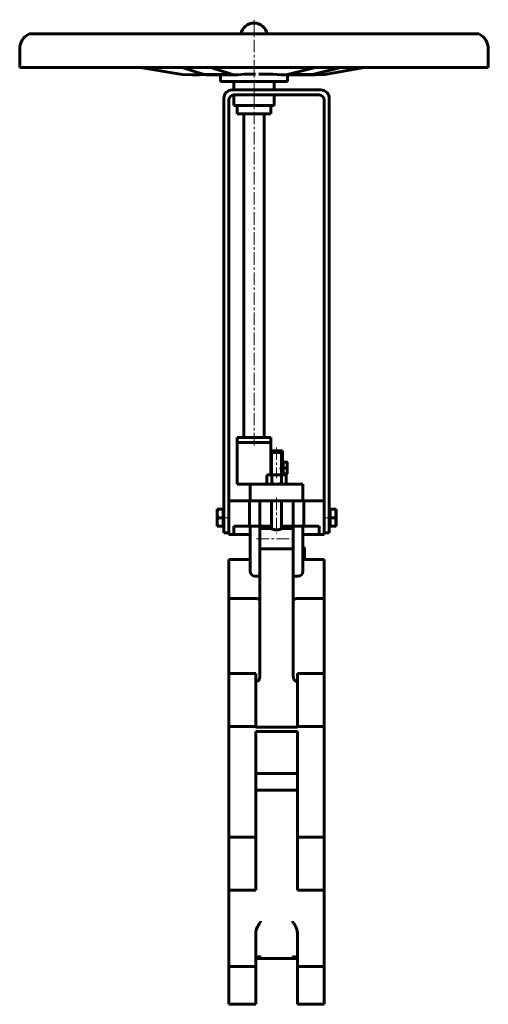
# Model space of a CAD drawing. Header units: millimetres. Extents: x -140 to 140, y -293 to 295.
import ezdxf

# ---------------------------------------------------------------- set-up
doc = ezdxf.new("R2010")
doc.units = ezdxf.units.MM
doc.linetypes.add('K5LT_AXLED', pattern=[12, 7.5, -1.5, 1.5, -1.5])
doc.linetypes.add('K5LT_BASIC', pattern=[0])
doc.layers.add('Системный слой (1)', color=7, linetype='Continuous', true_color=0x6c6c6c)

# ---------------------------------------------------------------- blocks, each defined once
blk = doc.blocks.new('U0')
at = {"layer": 'Системный слой (1)', "color": 143, "linetype": 'K5LT_BASIC', "lineweight": 60, "true_color": 0x33acca}
for p, q in [((33.45, 262.36), (36.78, 262.28)), ((36.78, 262.28), (42.29, 262.5))]:
    blk.add_line(p, q, dxfattribs=at)
blk = doc.blocks.new('U1')
at = {"layer": 'Системный слой (1)', "color": 143, "linetype": 'K5LT_BASIC', "lineweight": 60, "true_color": 0x33acca}
for p, q in [((11.21, 262.61), (16.02, 262.28)), ((16.02, 262.28), (19.97, 262.5))]:
    blk.add_line(p, q, dxfattribs=at)
blk = doc.blocks.new('U2')
at = {"layer": 'Системный слой (1)', "color": 143, "linetype": 'K5LT_BASIC', "lineweight": 60, "true_color": 0x33acca}
for p, q in [((-37.06, 262.28), (-42.9, 262.5)), ((-30.2, 262.59), (-37.06, 262.28))]:
    blk.add_line(p, q, dxfattribs=at)
blk = doc.blocks.new('U3')
at = {"layer": 'Системный слой (1)', "color": 143, "linetype": 'K5LT_BASIC', "lineweight": 60, "true_color": 0x33acca}
for p, q in [((11.15, 266.71), (11.15, 266.74)), ((11.15, 266.67), (11.15, 266.71)), ((11.15, 266.64), (11.15, 266.67)), ((11.15, 266.63), (11.15, 266.64)), ((11.15, 266.62), (11.15, 266.63)), ((11.15, 266.61), (11.15, 266.62)), ((11.15, 266.62), (11.15, 266.62)), ((11.15, 266.62), (11.15, 266.62))]:
    blk.add_line(p, q, dxfattribs=at)
blk = doc.blocks.new('U4')
at = {"layer": 'Системный слой (1)', "color": 143, "linetype": 'K5LT_BASIC', "lineweight": 60, "true_color": 0x33acca}
for p, q in [((19.47, 266.65), (19.47, 266.74)), ((19.47, 266.55), (19.47, 266.65)), ((19.47, 266.49), (19.47, 266.55)), ((19.47, 266.47), (19.47, 266.49)), ((19.47, 266.45), (19.47, 266.47)), ((19.48, 266.44), (19.47, 266.45)), ((19.47, 266.45), (19.47, 266.45)), ((19.48, 266.43), (19.48, 266.44))]:
    blk.add_line(p, q, dxfattribs=at)
blk = doc.blocks.new('U5')
at = {"layer": 'Системный слой (1)', "color": 143, "linetype": 'K5LT_BASIC', "lineweight": 60, "true_color": 0x33acca}
for p, q in [((-5.91, 266.74), (-5.91, 266.7)), ((-5.91, 266.7), (-5.91, 266.65)), ((-5.91, 266.65), (-5.91, 266.62)), ((-5.91, 266.62), (-5.91, 266.61)), ((-5.91, 266.61), (-5.91, 266.61)), ((-5.91, 266.61), (-5.91, 266.61))]:
    blk.add_line(p, q, dxfattribs=at)
blk = doc.blocks.new('U6')
at = {"layer": 'Системный слой (1)', "color": 143, "linetype": 'K5LT_BASIC', "lineweight": 60, "true_color": 0x33acca}
for p, q in [((-140, 266.74), (136.53, 266.74)), ((136.53, 266.74), (140, 266.74))]:
    blk.add_line(p, q, dxfattribs=at)
blk = doc.blocks.new('U7')
at = {"layer": 'Системный слой (1)', "color": 143, "linetype": 'K5LT_BASIC', "lineweight": 60, "true_color": 0x33acca}
for p, q in [((-9.69, 262.28), (-12.76, 262.5)), ((-5.95, 262.61), (-9.69, 262.28))]:
    blk.add_line(p, q, dxfattribs=at)
blk = doc.blocks.new('U8')
at = {"layer": 'Системный слой (1)', "color": 143, "linetype": 'K5LT_BASIC', "lineweight": 60, "true_color": 0x33acca}
for p, q in [((-12.38, 266.74), (-12.37, 266.64)), ((-12.37, 266.54), (-12.38, 266.44)), ((-12.38, 266.44), (-12.38, 266.44)), ((-12.38, 266.44), (-12.38, 266.43)), ((-12.37, 266.64), (-12.37, 266.54))]:
    blk.add_line(p, q, dxfattribs=at)
blk = doc.blocks.new('U9')
at = {"layer": 'Системный слой (1)', "color": 143, "linetype": 'K5LT_BASIC', "lineweight": 60, "true_color": 0x33acca}
for p, q in [((1, -266.5), (1.14, -265.87)), ((1.14, -265.87), (1.15, -265.85)), ((1.15, -265.85), (1.17, -265.81)), ((1.17, -265.81), (1.2, -265.74)), ((1.2, -265.74), (1.29, -265.6)), ((1.29, -265.6), (1.52, -265.36)), ((1.52, -265.36), (2.13, -264.99)), ((2.13, -264.99), (2.23, -264.96)), ((2.23, -264.96), (2.25, -264.95)), ((2.25, -264.95), (2.3, -264.93)), ((2.3, -264.93), (2.4, -264.91)), ((2.4, -264.91), (2.6, -264.86)), ((2.6, -264.86), (3.02, -264.82)), ((3.02, -264.82), (3.09, -264.82)), ((3.09, -264.82), (3.39, -264.84)), ((3.39, -264.84), (3.7, -264.88)), ((3.7, -264.88), (3.99, -264.94)), ((3.99, -264.94), (4, -264.95))]:
    blk.add_line(p, q, dxfattribs=at)
blk = doc.blocks.new('U10')
at = {"layer": 'Системный слой (1)', "color": 143, "linetype": 'K5LT_BASIC', "lineweight": 60, "true_color": 0x33acca}
for p, q in [((3.5, -8.95), (10.5, -8.95)), ((16.5, -8.95), (23.5, -8.95))]:
    blk.add_line(p, q, dxfattribs=at)
blk = doc.blocks.new('U11')
at = {"layer": 'Системный слой (1)', "color": 143, "linetype": 'K5LT_BASIC', "lineweight": 60, "true_color": 0x33acca}
for p, q in [((13.5, 37.61), (11.5, 37.61)), ((15.5, 37.61), (13.5, 37.61))]:
    blk.add_line(p, q, dxfattribs=at)
blk = doc.blocks.new('U12')
at = {"layer": 'Системный слой (1)', "color": 143, "linetype": 'K5LT_BASIC', "lineweight": 60, "true_color": 0x33acca}
for p, q in [((23, -264.95), (23.02, -264.94)), ((23.02, -264.94), (23.03, -264.94)), ((23.03, -264.94), (23.05, -264.93)), ((23.05, -264.93), (23.08, -264.93)), ((23.08, -264.93), (23.16, -264.91)), ((23.16, -264.91), (23.31, -264.88)), ((23.31, -264.88), (23.61, -264.84)), ((23.61, -264.84), (23.91, -264.82)), ((23.91, -264.82), (24.48, -264.88)), ((24.48, -264.88), (24.5, -264.88)), ((24.5, -264.88), (24.53, -264.89)), ((24.53, -264.89), (24.61, -264.91)), ((24.61, -264.91), (24.75, -264.95)), ((24.75, -264.95), (25.02, -265.06)), ((25.02, -265.06), (25.49, -265.37)), ((25.49, -265.37), (25.57, -265.44)), ((25.57, -265.44), (25.59, -265.46)), ((25.59, -265.46), (25.62, -265.5)), ((25.62, -265.5), (25.68, -265.57)), ((25.68, -265.57), (25.79, -265.73)), ((25.79, -265.73), (25.94, -266.07)), ((25.94, -266.07), (26, -266.5))]:
    blk.add_line(p, q, dxfattribs=at)
blk = doc.blocks.new('U13')
at = {"layer": 'Системный слой (1)', "color": 143, "linetype": 'K5LT_BASIC', "lineweight": 60, "true_color": 0x33acca}
for p, q in [((2.13, -100.14), (2.36, -99.97)), ((2.36, -99.97), (2.58, -99.76)), ((2.58, -99.76), (2.59, -99.75)), ((2.59, -99.75), (2.61, -99.73)), ((2.61, -99.73), (2.64, -99.7)), ((2.64, -99.7), (2.7, -99.62)), ((2.7, -99.62), (2.83, -99.47)), ((2.83, -99.47), (3.01, -99.2)), ((3.01, -99.2), (3.15, -98.94)), ((3.15, -98.94), (3.26, -98.69)), ((3.26, -98.69), (3.27, -98.67)), ((3.27, -98.67), (3.29, -98.62)), ((3.29, -98.62), (3.32, -98.53)), ((3.32, -98.53), (3.38, -98.32)), ((3.38, -98.32), (3.45, -97.99)), ((3.45, -97.99), (3.49, -97.68)), ((3.49, -97.68), (3.5, -97.39)), ((1, -100.62), (1.27, -100.55)), ((1.27, -100.55), (1.54, -100.46)), ((1.54, -100.46), (1.63, -100.43)), ((1.63, -100.43), (1.64, -100.42)), ((1.64, -100.42), (1.67, -100.41)), ((1.67, -100.41), (1.74, -100.38)), ((1.74, -100.38), (1.87, -100.31)), ((1.87, -100.31), (2.13, -100.14))]:
    blk.add_line(p, q, dxfattribs=at)
blk = doc.blocks.new('U14')
at = {"layer": 'Системный слой (1)', "color": 143, "linetype": 'K5LT_BASIC', "lineweight": 60, "true_color": 0x33acca}
for p, q in [((23.5, -97.39), (23.53, -97.82)), ((23.53, -97.82), (23.58, -98.13)), ((23.58, -98.13), (23.65, -98.42)), ((23.65, -98.42), (23.74, -98.69)), ((23.74, -98.69), (23.75, -98.71)), ((23.75, -98.71), (23.77, -98.76)), ((23.77, -98.76), (23.81, -98.85)), ((23.81, -98.85), (23.9, -99.04)), ((23.9, -99.04), (24.05, -99.3)), ((24.05, -99.3), (24.22, -99.53)), ((24.22, -99.53), (24.39, -99.73)), ((24.39, -99.73), (24.4, -99.74)), ((24.4, -99.74), (24.44, -99.78)), ((24.44, -99.78), (24.5, -99.85)), ((24.5, -99.85), (24.65, -99.98)), ((24.65, -99.98), (24.91, -100.17)), ((24.91, -100.17), (25.16, -100.33)), ((25.16, -100.33), (25.37, -100.43)), ((25.37, -100.43), (25.38, -100.43)), ((25.38, -100.43), (25.42, -100.45)), ((25.42, -100.45), (25.49, -100.47)), ((25.49, -100.47), (25.63, -100.52)), ((25.63, -100.52), (25.93, -100.6)), ((25.93, -100.6), (26, -100.62))]:
    blk.add_line(p, q, dxfattribs=at)
blk = doc.blocks.new('U15')
at = {"layer": 'Системный слой (1)', "color": 143, "linetype": 'K5LT_BASIC', "lineweight": 60, "true_color": 0x33acca}
for p, q in [((11.5, 37.61), (10, 37.61)), ((17, 37.61), (15.5, 37.61))]:
    blk.add_line(p, q, dxfattribs=at)
blk = doc.blocks.new('U16')
at = {"layer": 'Системный слой (1)', "color": 143, "linetype": 'K5LT_BASIC', "lineweight": 60, "true_color": 0x33acca}
for p, q in [((3.5, -7.39), (10.5, -7.39)), ((16.5, -7.39), (23.5, -7.39))]:
    blk.add_line(p, q, dxfattribs=at)

msp = doc.modelspace()

# ---------------------------------------------------------------- linework, layer by layer
at = {"layer": 'Системный слой (1)', "color": 30, "linetype": 'K5LT_AXLED', "lineweight": 18, "true_color": 0xff8000}
for p, q in [((0, 295.22), (0, 251.22)), ((0, 252.22), (0, 40.61)), ((13.5, 39.61), (13.5, 21.31)), ((19.4, 27.29), (15, 27.29)), ((13.5, 9.61), (13.5, -11.75)), ((-16, -2.39), (-20.5, -2.39)), ((47.5, -2.39), (43, -2.39)), ((1.5, -14.95), (25.5, -14.95))]:
    msp.add_line(p, q, dxfattribs=at)
at = {"layer": 'Системный слой (1)', "color": 143, "linetype": 'K5LT_BASIC', "lineweight": 60, "true_color": 0x33acca}
for p, q in [((-134.4, 286.69), (134.4, 286.69)), ((-140, 266.74), (-140, 277.73)), ((140, 266.74), (140, 277.73)), ((-42.9, 262.5), (-67.8, 266.74)), ((-29.94, 262.5), (-43.01, 266.74)), ((-42.17, 266.47), (-42.17, 266.43)), ((-12.76, 262.5), (-25.83, 266.74)), ((19.97, 262.5), (36.79, 266.74)), ((35.02, 262.5), (51.84, 266.74)), ((42.29, 262.5), (65.75, 266.74)), ((-37.06, 262.28), (-32.63, 262.28)), ((-28.86, 262.37), (-32.63, 262.28)), ((-29.94, 262.5), (-12.76, 262.5)), ((-9.69, 262.28), (-26.87, 262.28)), ((-20, 258.22), (-20, 262.28)), ((-0.84, 262.61), (-5.95, 262.61)), ((-0.84, 262.61), (0.8, 262.61)), ((2.84, 262.61), (4.63, 262.61)), ((4.63, 262.61), (11.21, 262.61)), ((31.07, 262.28), (16.02, 262.28)), ((19.97, 262.5), (35.02, 262.5)), ((20, 258.22), (20, 262.28)), ((31.07, 262.28), (36.78, 262.28)), ((-20, 258.22), (20, 258.22)), ((-13, 253.22), (40, 253.22)), ((-12, 253.22), (-12, 258.22)), ((12, 253.22), (12, 258.22)), ((-18, 248.22), (-18, -11.39)), ((-15, 247.22), (-15, 6.84)), ((-12, 243.97), (-12, 250.22)), ((-12, 250.22), (39, 250.22)), ((12, 243.97), (12, 250.22)), ((42, 247.22), (42, 6.84)), ((45, -11.39), (45, 248.22)), ((12, 243.97), (-12, 243.97)), ((-10, 243.97), (-10, 238.97)), ((10, 243.97), (10, 238.97)), ((10, 238.97), (-10, 238.97)), ((-6, 45.61), (-6, 238.97)), ((6, 45.61), (6, 238.97)), ((-10, 45.61), (10, 45.61)), ((-10, 42.61), (-10, 45.61)), ((10, 42.61), (-10, 42.61)), ((-10, 17.61), (-10, 42.61)), ((10, 42.61), (10, 45.61)), ((10, 37.61), (10, 42.61)), ((10, 37.61), (10, 23.31)), ((11.5, 37.61), (10.5, 36.61)), ((10.5, 23.31), (10.5, 36.61)), ((10.5, 36.61), (13.5, 36.61)), ((13.5, 36.61), (16.5, 36.61)), ((15.5, 37.61), (16.5, 36.61)), ((16.5, 23.31), (16.5, 36.61)), ((17, 23.31), (17, 37.61)), ((17.4, 30.79), (17, 30.79)), ((17.4, 29.04), (17.4, 30.79)), ((17.4, 30.79), (19.49, 30.79)), ((19.49, 30.79), (19.8, 30.79)), ((19.8, 30.79), (19.8, 29.04)), ((17.4, 23.79), (17, 23.79)), ((17.4, 27.29), (17.4, 29.04)), ((17.4, 25.54), (17.4, 27.29)), ((17.4, 27.29), (19.49, 27.29)), ((17.4, 23.79), (17.4, 25.54)), ((17.4, 23.79), (19.49, 23.79)), ((19.8, 23.79), (19.49, 23.79)), ((19.8, 29.04), (19.8, 25.54)), ((19.8, 25.54), (19.8, 23.79)), ((8.5, 23.31), (7.73, 22.86)), ((7.73, 22.86), (7.73, 18.05)), ((8.5, 17.61), (7.73, 18.05)), ((8.5, 23.31), (9.17, 23.31)), ((9.17, 23.31), (13.5, 23.31)), ((10.61, 22.86), (10.61, 18.05)), ((13.5, 23.31), (17.83, 23.31)), ((16.39, 22.86), (16.39, 18.05)), ((17.83, 23.31), (18.5, 23.31)), ((18.5, 23.31), (19.27, 22.86)), ((18.5, 17.61), (19.27, 18.05)), ((19.27, 22.86), (19.27, 18.05)), ((-2.25, 17.61), (-10, 17.61)), ((2.14, 17.61), (-2.25, 17.61)), ((-2.25, 17.61), (-2.25, 7.61)), ((6.87, 17.61), (2.14, 17.61)), ((8.99, 17.61), (6.87, 17.61)), ((8.99, 17.61), (18.01, 17.61)), ((20.13, 17.61), (18.01, 17.61)), ((24.86, 17.61), (20.13, 17.61)), ((29.25, 17.61), (24.86, 17.61)), ((29.25, 7.61), (29.25, 17.61)), ((-2.75, 7.61), (-15, 7.61)), ((-15, 6.84), (-15, 4.61)), ((-2.75, 4.61), (-2.75, 7.61)), ((-2.25, 7.61), (2.14, 7.61)), ((2.14, 7.61), (6.87, 7.61)), ((3.5, -7.39), (3.5, 7.61)), ((6.87, 7.61), (8.99, 7.61)), ((8.99, 7.61), (18.01, 7.61)), ((10.5, -8.95), (10.5, 7.61)), ((16.5, -8.95), (16.5, 7.61)), ((18.01, 7.61), (20.13, 7.61)), ((20.13, 7.61), (24.86, 7.61)), ((23.5, -7.39), (23.5, 7.61)), ((24.86, 7.61), (29.25, 7.61)), ((29.75, 7.61), (29.75, 4.61)), ((42, 7.61), (29.75, 7.61)), ((42, 4.61), (42, 6.84)), ((-21.55, 2.61), (-22, 2.61)), ((-22, 2.61), (-22, 0.11)), ((-22, 0.11), (-22, -4.89)), ((-18.5, 2.61), (-21.55, 2.61)), ((-18.5, 0.11), (-18.5, 2.61)), ((-18.5, 2.61), (-18, 2.61)), ((-18.5, -2.39), (-18.5, 0.11)), ((-15, -12.39), (-15, 4.61)), ((-2.75, -7.39), (-2.75, 4.61)), ((29.75, 4.61), (29.75, -7.39)), ((42, -12.39), (42, 4.61)), ((45.5, 2.61), (45, 2.61)), ((45.5, 0.11), (45.5, 2.61)), ((45.5, 2.61), (48.55, 2.61)), ((45.5, -2.39), (45.5, 0.11)), ((48.55, 2.61), (49, 2.61)), ((49, 2.61), (49, 0.11)), ((49, 0.11), (49, -4.89)), ((-22, -4.89), (-22, -7.39)), ((-18.5, -2.39), (-21.55, -2.39)), ((-18.5, -4.89), (-18.5, -2.39)), ((-18.5, -7.39), (-18.5, -4.89)), ((45.5, -2.39), (48.55, -2.39)), ((45.5, -4.89), (45.5, -2.39)), ((45.5, -7.39), (45.5, -4.89)), ((49, -4.89), (49, -7.39)), ((-22, -7.39), (-21.55, -7.39)), ((-18.5, -7.39), (-21.55, -7.39)), ((-18.5, -7.39), (-18, -7.39)), ((-15, -11.39), (-18, -11.39)), ((-6.64, -7.39), (-12, -7.39)), ((-12, -7.39), (-12, -12.39)), ((-2.25, -7.39), (-6.64, -7.39)), ((3.5, -7.39), (-2.25, -7.39)), ((-2.25, -7.39), (-2.25, -10.39)), ((-2.25, -34.39), (-2.25, -10.39)), ((3.5, -10.39), (3.5, -7.39)), ((3.5, -34.39), (3.5, -10.39)), ((23.5, -7.39), (23.5, -10.39)), ((29.25, -7.39), (23.5, -7.39)), ((23.5, -34.39), (23.5, -10.39)), ((33.64, -7.39), (29.25, -7.39)), ((29.25, -10.39), (29.25, -7.39)), ((29.25, -34.39), (29.25, -10.39)), ((39, -7.39), (33.64, -7.39)), ((39, -12.39), (39, -7.39)), ((42, -11.39), (45, -11.39)), ((45.5, -7.39), (45, -7.39)), ((45.5, -7.39), (48.55, -7.39)), ((49, -7.39), (48.55, -7.39)), ((-12, -12.39), (-15, -12.39)), ((-12, -12.39), (-6.64, -12.39)), ((-6.64, -12.39), (-2.25, -12.39)), ((29.25, -12.39), (33.64, -12.39)), ((33.64, -12.39), (39, -12.39)), ((42, -12.39), (39, -12.39)), ((3.5, -20.95), (23.5, -20.95)), ((30.25, -20.26), (29.25, -20.26)), ((30.25, -20.26), (30.25, -27.39)), ((-15, -50.65), (-15, -27.39)), ((-2.25, -27.39), (-15, -27.39)), ((42, -27.39), (29.25, -27.39)), ((42, -27.39), (42, -50.65)), ((3.5, -37.39), (3.5, -34.39)), ((23.5, -34.39), (23.5, -37.39)), ((0.75, -37.39), (3.5, -37.39)), ((3.5, -97.39), (3.5, -37.39)), ((23.5, -97.39), (23.5, -37.39)), ((23.5, -37.39), (26.25, -37.39)), ((0.5, -50.65), (-15, -50.65)), ((-15, -59.19), (-15, -50.65)), ((42, -50.65), (26.5, -50.65)), ((42, -50.65), (42, -59.19)), ((-15, -59.19), (-15, -76.81)), ((42, -76.81), (42, -59.19)), ((-15, -95.56), (-15, -76.81)), ((42, -76.81), (42, -95.56)), ((-15, -127.24), (-15, -95.56)), ((1, -95.56), (-15, -95.56)), ((1, -127.24), (1, -95.56)), ((26, -95.56), (26, -127.24)), ((42, -95.56), (26, -95.56)), ((42, -95.56), (42, -127.24)), ((-15, -131.09), (-15, -127.24)), ((1, -127.24), (-15, -127.24)), ((1, -127.55), (1, -127.24)), ((26, -127.55), (1, -127.55)), ((26, -127.24), (26, -127.55)), ((42, -127.24), (26, -127.24)), ((42, -127.24), (42, -131.09)), ((-15, -131.09), (-15, -146.86)), ((1, -130.11), (26, -130.11)), ((1, -131.09), (1, -130.11)), ((1, -146.86), (1, -131.09)), ((26, -130.11), (26, -131.09)), ((26, -131.09), (26, -146.86)), ((42, -146.86), (42, -131.09)), ((-15, -173.76), (-15, -146.86)), ((1, -173.76), (1, -146.86)), ((26, -146.86), (26, -173.76)), ((42, -146.86), (42, -173.76)), ((26, -155.31), (1, -155.31)), ((26, -165.31), (1, -165.31)), ((-15, -173.76), (-15, -189.53)), ((1, -189.53), (1, -173.76)), ((26, -173.76), (26, -189.53)), ((42, -189.53), (42, -173.76)), ((-15, -193.38), (-15, -189.53)), ((-15, -225.06), (-15, -193.38)), ((1, -193.38), (-15, -193.38)), ((1, -193.38), (1, -189.53)), ((1, -225.06), (1, -193.38)), ((26, -189.53), (26, -193.38)), ((26, -193.38), (26, -225.06)), ((42, -193.38), (26, -193.38)), ((42, -189.53), (42, -193.38)), ((42, -193.38), (42, -225.06)), ((1, -225.06), (-15, -225.06)), ((-15, -243.81), (-15, -225.06)), ((42, -225.06), (26, -225.06)), ((42, -225.06), (42, -243.81)), ((-15, -243.81), (-15, -261.42)), ((42, -261.42), (42, -243.81)), ((1, -261.42), (1, -251.13)), ((26, -251.13), (26, -261.42)), ((-15, -270.72), (-15, -261.42)), ((1, -270.72), (1, -261.42)), ((26, -261.42), (26, -270.72)), ((42, -261.42), (42, -270.72)), ((25.83, -265.81), (1.17, -265.81)), ((1, -270.72), (-15, -270.72)), ((-15, -293.22), (-15, -270.72)), ((1, -293.22), (1, -270.72)), ((42, -270.72), (26, -270.72)), ((26, -270.72), (26, -293.22)), ((42, -270.72), (42, -293.22)), ((1, -293.22), (-15, -293.22)), ((42, -293.22), (26, -293.22))]:
    msp.add_line(p, q, dxfattribs=at)
for centre, radius, start, end in [((0, 285.22), 8, 90, 169.3915), ((0, 285.22), 8, 10.6085, 90), ((-130.03, 277.73), 9.97, 115.9926, 180), ((130.03, 277.73), 9.97, 0, 64.0074), ((-13, 248.22), 5, 90, 180), ((40, 248.22), 5, 0, 90), ((-12, 247.22), 3, 90, 180), ((39, 247.22), 3, 0, 90), ((0.75, -34.39), 3, 180, 270), ((26.25, -34.39), 3, 270, 0)]:
    msp.add_arc(centre, radius, start, end, dxfattribs=at)
for centre, ratio, start_param, end_param in [((-26.87, 343.17), 0.511918, 6.209001, 6.283185), ((31.07, 343.17), 0.658799, 0, 0.074184)]:
    msp.add_ellipse(centre, major_axis=(0, -80.89), ratio=ratio, start_param=start_param, end_param=end_param, dxfattribs=at)
for points in [[(19.8, 29.04), (19.8, 29.85), (19.49, 30.79)], [(19.49, 27.29), (19.8, 28.23), (19.8, 29.04)], [(19.8, 25.54), (19.8, 26.35), (19.49, 27.29)], [(19.49, 23.79), (19.8, 24.73), (19.8, 25.54)], [(9.17, 23.31), (8.5, 23.31), (7.73, 22.86)], [(7.73, 18.05), (8.5, 17.61), (9.17, 17.61)], [(10.61, 22.86), (9.84, 23.31), (9.17, 23.31)], [(9.17, 17.61), (9.84, 17.61), (10.61, 18.05)], [(13.5, 23.31), (12.16, 23.31), (10.61, 22.86)], [(10.61, 18.05), (12.16, 17.61), (13.5, 17.61)], [(16.39, 22.86), (14.84, 23.31), (13.5, 23.31)], [(13.5, 17.61), (14.84, 17.61), (16.39, 18.05)], [(17.83, 23.31), (17.16, 23.31), (16.39, 22.86)], [(16.39, 18.05), (17.16, 17.61), (17.83, 17.61)], [(19.27, 22.86), (18.5, 23.31), (17.83, 23.31)], [(17.83, 17.61), (18.5, 17.61), (19.27, 18.05)], [(-22, 0.11), (-22, 1.27), (-21.55, 2.61)], [(-21.55, -2.39), (-22, -1.06), (-22, 0.11)], [(49, 0.11), (49, 1.27), (48.55, 2.61)], [(48.55, -2.39), (49, -1.06), (49, 0.11)], [(-22, -4.89), (-22, -3.73), (-21.55, -2.39)], [(-21.55, -7.39), (-22, -6.06), (-22, -4.89)], [(49, -4.89), (49, -3.73), (48.55, -2.39)], [(48.55, -7.39), (49, -6.06), (49, -4.89)]]:
    msp.add_rational_spline(points, [1, 1.0379548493, 1], degree=2, dxfattribs=at)
for points, knots in [([(13.5, -9.75), (13.12, -9.75), (12.71, -9.7), (11.97, -9.54), (11.64, -9.43), (11.12, -9.24), (10.89, -9.13), (10.58, -8.99), (10.5, -8.95), (10.5, -8.95)], [0, 0, 0, 0, 0.1154746, 0.1154746, 0.2309491, 0.2309491, 0.3461089, 0.3461089, 0.4612813, 0.4612813, 0.4612813, 0.4612813]), ([(16.5, -8.95), (16.5, -8.95), (16.42, -8.99), (16.11, -9.13), (15.88, -9.24), (15.36, -9.43), (15.03, -9.54), (14.29, -9.7), (13.88, -9.75), (13.5, -9.75)], [1.3838202, 1.3838202, 1.3838202, 1.3838202, 1.4989658, 1.4989658, 1.6141255, 1.6141255, 1.7296001, 1.7296001, 1.8450747, 1.8450747, 1.8450747, 1.8450747]), ([(3.5, -51.83), (3.5, -51.83), (3.5, -51.83), (3.5, -51.67), (3.42, -51.51), (3.11, -51.23), (2.89, -51.1), (2.33, -50.88), (2, -50.8), (1.28, -50.68), (0.89, -50.65), (0.5, -50.65)], [-0.0020888, -0.0020888, -0.0020888, -0.0020888, 0, 0, 0.1190813, 0.1190813, 0.2362806, 0.2362806, 0.3534708, 0.3534708, 0.4706562, 0.4706562, 0.4706562, 0.4706562]), ([(23.5, -51.83), (23.5, -51.83), (23.5, -51.83), (23.5, -51.67), (23.58, -51.51), (23.89, -51.23), (24.11, -51.1), (24.67, -50.88), (25, -50.8), (25.72, -50.68), (26.11, -50.65), (26.5, -50.65)], [-0.4727436, -0.4727436, -0.4727436, -0.4727436, -0.4706549, -0.4706549, -0.3515738, -0.3515738, -0.2343749, -0.2343749, -0.117185, -0.117185, 0, 0, 0, 0]), ([(4, -243.81), (4, -243.81), (4, -243.82), (3.38, -244.61), (2.75, -245.54), (1.7, -247.62), (1.32, -248.69), (1.04, -250.22), (1, -250.69), (1, -251.13)], [-0.001708, -0.001708, -0.001708, -0.001708, 0, 0, 0.429592, 0.429592, 0.851704, 0.851704, 1.046523, 1.046523, 1.046523, 1.046523]), ([(26, -251.13), (26, -250.31), (25.85, -249.42), (25.28, -247.6), (24.89, -246.76), (24.01, -245.19), (23.51, -244.46), (23, -243.82), (23, -243.81), (23, -243.81)], [2.9228716, 2.9228716, 2.9228716, 2.9228716, 3.2460004, 3.2460004, 3.5663165, 3.5663165, 3.9108042, 3.9108042, 3.9124943, 3.9124943, 3.9124943, 3.9124943])]:
    msp.add_open_spline(points, degree=3, knots=knots, dxfattribs=at)

# ---------------------------------------------------------------- block references
at = {"layer": 'Системный слой (1)'}
for name in ['U6', 'U8', 'U5', 'U3', 'U4', 'U2', 'U7', 'U1', 'U0', 'U15', 'U11', 'U16', 'U10', 'U13', 'U14', 'U9', 'U12']:
    msp.add_blockref(name, (0, 0), dxfattribs=at)

doc.saveas('drawing.dxf')
